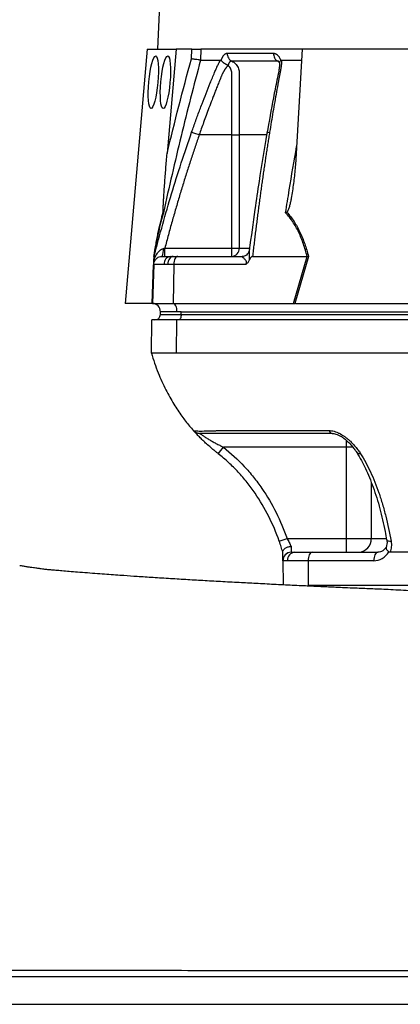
# Model space of a CAD drawing. Header units: millimetres. Extents: x 1756 to 3778, y 764 to 5009.
# Tile 3 of 12: x 2300 to 2576, y 1420 to 2132. Entities that reach past the tile are written whole.
import ezdxf

# ---------------------------------------------------------------- set-up
doc = ezdxf.new("R2010")
doc.units = ezdxf.units.MM
doc.header["$LTSCALE"] = 2

msp = doc.modelspace()

# ---------------------------------------------------------------- linework, layer by layer
at = {"color": 7, "linetype": 'Continuous', "lineweight": 25}
for p, q in [((2462.68, 3594.81), (2400.21, 2110.91)), ((2392.74, 2110.91), (2376.64, 1926.91)), ((2392.74, 2110.91), (2413.66, 2110.91)), ((2413.66, 2110.91), (2407.05, 2035.32)), ((2424.86, 2110.91), (2413.66, 2110.91)), ((2424.62, 2103.81), (2424.86, 2110.91)), ((2431.51, 2110.91), (2431.24, 2102.91)), ((2504.86, 2110.91), (2431.51, 2110.91)), ((2504.86, 2110.91), (2500.41, 2035.32)), ((2596.73, 2110.91), (2504.86, 2110.91)), ((2446.21, 2102.64), (2446.29, 2102.91)), ((2489.12, 2102.91), (2489.21, 2102.64)), ((2489.81, 2102.91), (2504.39, 2102.91)), ((2453.92, 2048.91), (2430.32, 2048.91)), ((2453.92, 1966.91), (2453.92, 2048.91)), ((2459.29, 2048.91), (2459.29, 1966.91)), ((2405.4, 1966.91), (2453.92, 1966.91)), ((2453.92, 1960.91), (2453.92, 1966.91)), ((2453.92, 1966.91), (2459.29, 1966.91)), ((2397.62, 1960.91), (2397.94, 1962.04)), ((2397.8, 1961.54), (2397.64, 1960.87)), ((2403.42, 1960.91), (2409.36, 1960.91)), ((2409.36, 1960.91), (2411.47, 1960.91)), ((2411.47, 1960.91), (2414.82, 1960.91)), ((2414.82, 1960.91), (2461.47, 1960.91)), ((2468.84, 1960.91), (2508.3, 1960.91)), ((2498.47, 1926.91), (2508.32, 1960.91)), ((2509.28, 1960.96), (2499.41, 1926.91)), ((2397.42, 1955.12), (2396.44, 1926.91)), ((2404.93, 1955.12), (2397.42, 1955.12)), ((2407.6, 1955.12), (2404.93, 1955.12)), ((2411.82, 1955.12), (2407.6, 1955.12)), ((2411.82, 1955.12), (2411.33, 1926.91)), ((2463.9, 1955.12), (2411.82, 1955.12)), ((2396.23, 1926.91), (2376.64, 1926.91)), ((2396.44, 1926.91), (2411.33, 1926.91)), ((2411.33, 1926.91), (2498.47, 1926.91)), ((2499.89, 1926.91), (2585.9, 1926.91)), ((2414.23, 1920.91), (2402.23, 1920.91)), ((2402.23, 1918.91), (2402.23, 1920.91)), ((2402.23, 1918.91), (2417.23, 1918.91)), ((2417.23, 1920.91), (2414.23, 1920.91)), ((2417.23, 1920.91), (2901.23, 1920.91)), ((2417.23, 1918.91), (2417.23, 1920.91)), ((2417.23, 1918.91), (2901.23, 1918.91)), ((2395.7, 1890.91), (2396.12, 1914.91)), ((2414.17, 1914.91), (2396.12, 1914.91)), ((2413.97, 1890.91), (2414.17, 1914.91)), ((2898.17, 1914.91), (2414.17, 1914.91)), ((2897.97, 1890.91), (2413.97, 1890.91)), ((2444.38, 1834.93), (2524.15, 1834.93)), ((2444.11, 1818.2), (2447.83, 1822.91)), ((2536.64, 1822.91), (2447.83, 1822.91)), ((2536.64, 1822.91), (2536.64, 1756.91)), ((2488.15, 1754.94), (2493.81, 1756.91)), ((2493.81, 1756.91), (2536.64, 1756.91)), ((2536.64, 1756.91), (2554.72, 1756.91)), ((2536.64, 1756.91), (2536.64, 1746.91)), ((2565.95, 1755.89), (2565.96, 1755.82)), ((2490.81, 1740.81), (2490.7, 1747.17)), ((2496.69, 1751.22), (2496.81, 1746.91)), ((2496.81, 1746.91), (2496.87, 1746.91)), ((2496.87, 1746.91), (2499.54, 1746.91)), ((2499.54, 1746.91), (2512.02, 1746.91)), ((2512.02, 1746.91), (2559.5, 1746.91)), ((2838.65, 1746.91), (2568.28, 1746.91)), ((2490.81, 1740.81), (2491.12, 1723.28)), ((2490.88, 1740.81), (2490.81, 1740.81)), ((2494.08, 1740.81), (2490.88, 1740.81)), ((2509.02, 1740.81), (2494.08, 1740.81)), ((2509.02, 1740.81), (2509.17, 1722.91)), ((2556.5, 1740.81), (2509.02, 1740.81)), ((2898.17, 1722.91), (2509.17, 1722.91))]:
    msp.add_line(p, q, dxfattribs=at)
at = {"color": 8, "linetype": 'Continuous', "lineweight": 25}
for p, q in [((2459.29, 1966.91), (2466.43, 1966.91)), ((2396.34, 1926.91), (2397.31, 1954.79)), ((2536.64, 1828.01), (2536.64, 1822.91)), ((2541.56, 1822.91), (2536.64, 1822.91)), ((2554.72, 1797.47), (2554.72, 1756.91)), ((2554.72, 1756.91), (2565.38, 1756.91))]:
    msp.add_line(p, q, dxfattribs=at)
at = {"color": 7, "linetype": 'Continuous', "lineweight": 25, "flags": 128}
for points in [[(2411.47, 1960.91), (2410.73, 1960.8), (2410.02, 1960.47), (2409.36, 1959.94), (2408.78, 1959.23), (2408.3, 1958.35), (2407.93, 1957.35), (2407.69, 1956.26), (2407.6, 1955.12)], [(2414.82, 1960.91), (2414.25, 1960.8), (2413.7, 1960.47), (2413.19, 1959.94), (2412.74, 1959.23), (2412.37, 1958.35), (2412.08, 1957.35), (2411.9, 1956.26), (2411.82, 1955.12)], [(2414.23, 1920.91), (2414.17, 1922.06), (2414.01, 1923.16), (2413.74, 1924.18), (2413.39, 1925.08), (2412.95, 1925.83), (2412.45, 1926.39), (2411.9, 1926.76), (2411.33, 1926.91)], [(2417.23, 1918.91), (2417.19, 1918.13), (2417.07, 1917.38), (2416.89, 1916.69), (2416.64, 1916.08), (2416.34, 1915.59), (2415.99, 1915.22), (2415.62, 1914.99), (2415.23, 1914.91)], [(2426.11, 1834.93), (2426.11, 1834.93)], [(2512.02, 1746.91), (2511.43, 1746.79), (2510.86, 1746.44), (2510.34, 1745.88), (2509.88, 1745.12), (2509.51, 1744.19), (2509.23, 1743.14), (2509.07, 1741.99), (2509.02, 1740.81)], [(2559.5, 1746.91), (2558.91, 1746.79), (2558.34, 1746.44), (2557.82, 1745.88), (2557.36, 1745.12), (2556.99, 1744.19), (2556.72, 1743.14), (2556.55, 1741.99), (2556.5, 1740.81)]]:
    msp.add_lwpolyline(points, dxfattribs=at)
at = {"color": 8, "linetype": 'Continuous', "lineweight": 25, "flags": 128}
for points in [[(2426.11, 1834.93), (2426.11, 1834.93)], [(2565.96, 1755.82), (2565.97, 1755.81), (2566.18, 1755.51), (2566.62, 1755.27), (2567.26, 1755.09), (2568.07, 1754.97), (2569.03, 1754.94)]]:
    msp.add_lwpolyline(points, dxfattribs=at)
at = {"color": 7, "linetype": 'Continuous', "lineweight": 25}
for centre, radius, start, end in [((2394.43, 1965.31), 10, 333.94012, 7.82411), ((2453.59, 1966.62), 5.71, 273.31392, 2.96877), ((2410.24, 1955.65), 5.34, 99.45756, 185.66652), ((2396.23, 1920.91), 6, 88.95688, 90), ((2396.23, 1920.91), 6, 0, 88), ((2398.23, 1918.91), 4, 270, 0), ((2526.87, 1835.7), 2.82, 195.82191, 260.31461), ((2545.17, 1756.45), 9.56, 273.03973, 2.74701), ((2496.81, 1740.91), 6, 90, 181), ((2496.87, 1740.92), 5.99, 90.05483, 181.05221), ((2499.83, 1741.16), 5.76, 92.88222, 183.50156)]:
    msp.add_arc(centre, radius, start, end, dxfattribs=at)
at = {"color": 8, "linetype": 'Continuous', "lineweight": 25}
for centre, radius, start, end in [((2546.74, 1821.8), 3.61, 214.68794, 274.3044), ((2510.1, 1721.55), 1.37, 37.97039, 86.25662)]:
    msp.add_arc(centre, radius, start, end, dxfattribs=at)
at = {"color": 7, "linetype": 'Continuous', "lineweight": 25}
for centre in [(2397.11, 2086.91), (2405.85, 2086.91)]:
    msp.add_ellipse(centre, major_axis=(1.7, 19), ratio=0.173383, dxfattribs=at)
for centre, major_axis, ratio, start_param, end_param in [((2497.23, 1920.91), (26.49, 0.63), 0.225259, 1.464851, 1.483057), ((2556.36, 1756.81), (-0.56, 15.99), 0.865762, 3.111406, 4.035458)]:
    msp.add_ellipse(centre, major_axis=major_axis, ratio=ratio, start_param=start_param, end_param=end_param, dxfattribs=at)
for points, knots in [([(2424.86, 2110.91), (2425.55, 2110.91), (2426.24, 2110.91), (2427.61, 2110.91), (2428.26, 2110.91), (2429.17, 2110.91), (2429.45, 2110.91), (2429.98, 2110.91), (2430.23, 2110.91), (2430.91, 2110.91), (2431.26, 2110.91), (2431.51, 2110.91)], [0, 0, 0, 0, 0.25, 0.25, 0.5, 0.5, 0.625, 0.625, 0.75, 0.75, 1, 1, 1, 1]), ([(2431.25, 2102.91), (2426.33, 2084.61), (2421.65, 2066.25), (2412.7, 2029.42), (2408.44, 2010.95), (2404.36, 1992.43)], [0, 0, 0, 0, 0.5, 0.5, 1, 1, 1, 1]), ([(2431.24, 2102.91), (2430.99, 2102.93), (2430.63, 2102.97), (2429.72, 2103.08), (2429.19, 2103.15), (2428.29, 2103.27), (2427.98, 2103.31), (2427.33, 2103.4), (2427, 2103.45), (2426.32, 2103.55), (2425.98, 2103.6), (2425.3, 2103.71), (2424.95, 2103.76), (2424.62, 2103.81)], [0, 0, 0, 0, 0.25, 0.25, 0.5, 0.5, 0.625, 0.625, 0.75, 0.75, 0.875, 0.875, 1, 1, 1, 1]), ([(2424.82, 2050.83), (2425.31, 2052.21), (2426.28, 2054.95), (2427.77, 2059.05), (2429.26, 2063.13), (2430.77, 2067.17), (2432.76, 2072.41), (2435.24, 2078.81), (2437.76, 2085.12), (2439.81, 2090.14), (2441.05, 2093.12), (2441.94, 2095.24), (2442.46, 2096.45), (2442.92, 2097.47), (2443.39, 2098.49), (2443.91, 2099.54), (2444.51, 2100.68), (2445.13, 2101.81), (2445.56, 2102.54), (2445.77, 2102.91)], [0, 0, 0, 0, 0.0777766, 0.1551997, 0.2322716, 0.3089948, 0.3853718, 0.5305262, 0.6744738, 0.7474235, 0.8196146, 0.8463831, 0.8697605, 0.889755, 0.9063828, 0.929523, 0.9527995, 0.9762724, 1, 1, 1, 1]), ([(2445.77, 2102.91), (2445.81, 2102.91), (2445.87, 2102.91), (2445.96, 2102.87), (2446.05, 2102.82), (2446.13, 2102.74), (2446.18, 2102.68), (2446.21, 2102.64)], [0, 0, 0, 0, 0.212576, 0.416535, 0.614103, 0.807726, 1, 1, 1, 1]), ([(2446.21, 2102.64), (2446.25, 2102.58), (2446.33, 2102.47), (2446.47, 2102.29), (2446.62, 2102.12), (2446.78, 2101.95), (2446.95, 2101.78), (2447.13, 2101.61), (2447.31, 2101.46), (2447.5, 2101.31), (2447.79, 2101.07), (2448.21, 2100.78), (2448.74, 2100.44), (2449.25, 2100.16), (2449.72, 2099.91), (2450.13, 2099.71), (2450.47, 2099.53), (2450.76, 2099.38), (2450.98, 2099.25), (2451.09, 2099.15), (2451.14, 2099.11)], [0, 0, 0, 0, 0.048652, 0.096489, 0.14339, 0.189242, 0.233941, 0.277392, 0.319512, 0.360225, 0.399465, 0.506174, 0.603082, 0.689684, 0.765815, 0.831582, 0.887296, 0.933441, 0.970686, 1, 1, 1, 1]), ([(2446.29, 2102.91), (2446.33, 2103.05), (2446.42, 2103.31), (2446.56, 2103.7), (2446.7, 2104.07), (2446.85, 2104.42), (2447.01, 2104.76), (2447.17, 2105.08), (2447.34, 2105.38), (2447.51, 2105.67), (2447.69, 2105.95), (2447.87, 2106.21), (2448.06, 2106.45), (2448.26, 2106.67), (2448.52, 2106.95), (2448.86, 2107.24), (2449.26, 2107.52), (2449.68, 2107.71), (2450.1, 2107.83), (2450.38, 2107.85), (2450.52, 2107.85)], [0, 0, 0, 0, 0.044249, 0.088103, 0.131644, 0.174955, 0.21812, 0.261226, 0.304357, 0.347601, 0.391041, 0.434763, 0.478847, 0.523375, 0.568424, 0.654803, 0.740537, 0.826241, 0.912528, 1, 1, 1, 1]), ([(2450.53, 2107.86), (2450.51, 2107.29), (2450.56, 2106.7), (2450.84, 2105.53), (2451.06, 2104.96), (2451.66, 2103.91), (2452.03, 2103.44), (2452.86, 2102.66), (2453.31, 2102.36), (2453.78, 2102.13)], [0, 0, 0, 0, 0.25, 0.25, 0.5, 0.5, 0.75, 0.75, 1, 1, 1, 1]), ([(2453.78, 2102.13), (2453.72, 2102.13), (2453.61, 2102.14), (2453.44, 2102.11), (2453.28, 2102.08), (2453.11, 2102.02), (2452.95, 2101.94), (2452.79, 2101.84), (2452.64, 2101.72), (2452.4, 2101.51), (2452.12, 2101.18), (2451.81, 2100.7), (2451.57, 2100.23), (2451.39, 2099.8), (2451.26, 2099.43), (2451.21, 2099.19), (2451.19, 2099.09)], [0, 0, 0, 0, 0.053313, 0.106595, 0.159871, 0.213165, 0.266504, 0.319912, 0.373414, 0.427035, 0.564482, 0.685233, 0.789261, 0.876464, 0.946724, 1, 1, 1, 1]), ([(2487.01, 2102.13), (2485.58, 2102.13), (2482.57, 2102.13), (2478.29, 2102.13), (2473.89, 2102.13), (2470.97, 2102.13), (2467.97, 2102.13), (2465.14, 2102.13), (2461.1, 2102.13), (2457.4, 2102.13), (2454.92, 2102.13), (2453.78, 2102.13)], [0.7589111, 0.7589111, 0.7589111, 0.7589111, 0.7820302, 0.8131687, 0.8443073, 0.8754458, 0.8754458, 0.9065844, 0.9377229, 0.9688615, 0.9919807, 0.9919807, 0.9919807, 0.9919807]), ([(2453.78, 2102.13), (2454.28, 2101.91), (2454.76, 2101.63), (2455.67, 2101), (2456.09, 2100.64), (2456.87, 2099.85), (2457.23, 2099.41), (2457.86, 2098.49), (2458.14, 2098), (2458.61, 2096.96), (2458.8, 2096.42), (2459.09, 2095.31), (2459.19, 2094.75), (2459.26, 2093.89), (2459.28, 2093.6), (2459.28, 2093.02), (2459.28, 2092.73), (2459.28, 2091.86), (2459.28, 2086.63), (2459.28, 2081.41), (2459.29, 2067.48), (2459.29, 2058.2), (2459.29, 2048.91)], [0, 0, 0, 0, 0.03125, 0.03125, 0.0625, 0.0625, 0.09375, 0.09375, 0.125, 0.125, 0.15625, 0.15625, 0.1875, 0.1875, 0.203125, 0.203125, 0.21875, 0.21875, 0.25, 0.5, 0.5, 1, 1, 1, 1]), ([(2488.38, 2101.43), (2488.38, 2100.4), (2488.38, 2098.42), (2487.69, 2094.05), (2486.48, 2088.55), (2485.23, 2082.1), (2482.73, 2069.31), (2480.81, 2058.55), (2479.27, 2049.94)], [0, 0, 0, 0, 0.070619, 0.136083, 0.264009, 0.386701, 0.509381, 1, 1, 1, 1]), ([(2489.81, 2102.91), (2489.81, 2102.7), (2489.81, 2102.29), (2489.8, 2101.66), (2489.78, 2101.03), (2489.74, 2100.39), (2489.7, 2099.75), (2489.64, 2099.1), (2489.57, 2098.46), (2489.48, 2097.8), (2489.36, 2096.96), (2489.16, 2095.79), (2488.83, 2094.08), (2488.42, 2091.97), (2487.96, 2089.55), (2487.2, 2085.52), (2486.16, 2079.87), (2484.87, 2072.67), (2483.62, 2065.44), (2482.39, 2058.17), (2481.59, 2053.28), (2481.19, 2050.83)], [0, 0, 0, 0, 0.0134228, 0.0267382, 0.0399565, 0.0530881, 0.0661437, 0.0791341, 0.0920702, 0.1049632, 0.1178244, 0.141662, 0.1728313, 0.2170572, 0.2634911, 0.3121266, 0.4491557, 0.58733, 0.7237611, 0.8613131, 1, 1, 1, 1]), ([(2483.99, 2107.85), (2483.97, 2107.29), (2484.02, 2106.7), (2484.28, 2105.53), (2484.49, 2104.96), (2485.04, 2103.91), (2485.38, 2103.44), (2486.15, 2102.66), (2486.58, 2102.36), (2487.01, 2102.13)], [0, 0, 0, 0, 0.25, 0.25, 0.5, 0.5, 0.75, 0.75, 1, 1, 1, 1]), ([(2483.99, 2107.85), (2484.08, 2107.85), (2484.26, 2107.85), (2484.53, 2107.82), (2484.79, 2107.77), (2485.05, 2107.7), (2485.31, 2107.61), (2485.56, 2107.51), (2485.81, 2107.38), (2486.06, 2107.23), (2486.31, 2107.07), (2486.62, 2106.83), (2487, 2106.49), (2487.43, 2106.03), (2487.82, 2105.52), (2488.19, 2104.95), (2488.53, 2104.32), (2488.85, 2103.65), (2489.03, 2103.16), (2489.12, 2102.91)], [0, 0, 0, 0, 0.043919, 0.087472, 0.13073, 0.173768, 0.216664, 0.259492, 0.30233, 0.345255, 0.388344, 0.431671, 0.51489, 0.596546, 0.677156, 0.757259, 0.837405, 0.91814, 1, 1, 1, 1]), ([(2487.84, 2101.91), (2487.82, 2101.92), (2487.78, 2101.96), (2488.09, 2101.46), (2488.29, 2101.03), (2488.36, 2100.79), (2488.36, 2100.78)], [0, 0, 0, 0, 0.329075, 0.738522, 0.993128, 1, 1, 1, 1]), ([(2488.45, 2100.89), (2488.45, 2101.15), (2488.44, 2101.73), (2488.94, 2102.32), (2489.21, 2102.64)], [0, 0, 0, 0, 0.447464, 1, 1, 1, 1]), ([(2489.21, 2102.64), (2489.24, 2102.67), (2489.3, 2102.73), (2489.39, 2102.8), (2489.49, 2102.85), (2489.6, 2102.89), (2489.7, 2102.91), (2489.77, 2102.91), (2489.81, 2102.91)], [0, 0, 0, 0, 0.160202, 0.321039, 0.484027, 0.650625, 0.822199, 1, 1, 1, 1]), ([(2450.92, 2098.86), (2450.8, 2098.72), (2450.56, 2098.44), (2450.21, 2098), (2449.87, 2097.57), (2449.54, 2097.13), (2449.23, 2096.69), (2448.93, 2096.25), (2448.64, 2095.81), (2448.37, 2095.38), (2448.11, 2094.95), (2447.86, 2094.53), (2447.63, 2094.11), (2447.41, 2093.7), (2447.16, 2093.21), (2446.88, 2092.63), (2446.58, 2091.96), (2446.3, 2091.29), (2446.03, 2090.63), (2445.84, 2090.07), (2445.65, 2089.58), (2445.46, 2089.12), (2445.21, 2088.5), (2444.89, 2087.73), (2444.21, 2086.06), (2443.22, 2083.58), (2441.96, 2080.37), (2440.76, 2077.29), (2439.22, 2073.31), (2437.41, 2068.54), (2435.36, 2063.06), (2433.51, 2057.99), (2431.86, 2053.31), (2430.82, 2050.33), (2430.32, 2048.91)], [0, 0, 0, 0, 0.010662, 0.021198, 0.031594, 0.041839, 0.051919, 0.061821, 0.071533, 0.08104, 0.09033, 0.099392, 0.108213, 0.116783, 0.125091, 0.138719, 0.152205, 0.165558, 0.178786, 0.1919, 0.198167, 0.207477, 0.219813, 0.235151, 0.25346, 0.319418, 0.382864, 0.443812, 0.502275, 0.618272, 0.726011, 0.825493, 0.916782, 1, 1, 1, 1]), ([(2453.92, 2048.91), (2453.92, 2057.38), (2453.91, 2065.84), (2453.91, 2078.54), (2453.91, 2083.83), (2453.91, 2089.65), (2453.91, 2091.5), (2453.91, 2092.29), (2453.91, 2092.82), (2453.91, 2093.09), (2453.9, 2093.88), (2453.84, 2094.4), (2453.61, 2095.43), (2453.45, 2095.93), (2453.01, 2096.87), (2452.74, 2097.32), (2452.25, 2097.92), (2452.07, 2098.11), (2451.68, 2098.45), (2451.47, 2098.6), (2451.24, 2098.72)], [0, 0, 0, 0, 0.5, 0.5, 0.75, 0.8125, 0.84375, 0.859375, 0.859375, 0.875, 0.875, 0.90625, 0.90625, 0.9375, 0.9375, 0.96875, 0.96875, 0.984375, 0.984375, 1, 1, 1, 1]), ([(2430.32, 2048.91), (2429.83, 2047.49), (2428.84, 2044.64), (2427.37, 2040.34), (2425.92, 2036.01), (2424.47, 2031.64), (2423.04, 2027.24), (2421.62, 2022.81), (2420.21, 2018.34), (2418.8, 2013.83), (2417.41, 2009.29), (2416.04, 2004.72), (2414.67, 2000.11), (2413.31, 1995.47), (2411.96, 1990.8), (2410.63, 1986.09), (2409.3, 1981.34), (2407.99, 1976.56), (2406.68, 1971.75), (2405.82, 1968.53), (2405.4, 1966.91)], [0, 0, 0, 0, 0.052635, 0.105608, 0.158921, 0.212573, 0.266566, 0.320902, 0.37558, 0.430604, 0.485973, 0.541688, 0.597751, 0.654162, 0.710923, 0.768034, 0.825496, 0.883311, 0.941478, 1, 1, 1, 1]), ([(2424.82, 2050.83), (2424.96, 2050.78), (2425.19, 2050.7), (2425.87, 2050.46), (2426.31, 2050.31), (2427.34, 2049.95), (2427.92, 2049.75), (2429.12, 2049.33), (2429.74, 2049.12), (2430.32, 2048.91)], [0, 0, 0, 0, 0.25, 0.25, 0.5, 0.5, 0.75, 0.75, 1, 1, 1, 1]), ([(2453.92, 2048.91), (2455.03, 2048.91), (2456.14, 2048.91), (2458.03, 2048.91), (2458.8, 2048.91), (2459.29, 2048.91)], [0, 0, 0, 0, 0.5, 0.5, 1, 1, 1, 1]), ([(2479.27, 2049.94), (2477.32, 2038.32), (2474.25, 2020.07), (2470.03, 1991.81), (2467.82, 1975.17), (2466.51, 1965.29)], [0, 0, 0, 0, 0.416032, 0.653325, 1, 1, 1, 1]), ([(2481.19, 2050.83), (2480.98, 2049.49), (2480.55, 2046.81), (2479.91, 2042.76), (2479.28, 2038.69), (2478.65, 2034.59), (2478.03, 2030.46), (2477.41, 2026.31), (2476.8, 2022.14), (2476.2, 2017.93), (2475.6, 2013.7), (2475.01, 2009.45), (2474.42, 2005.17), (2473.84, 2000.86), (2473.26, 1996.52), (2472.69, 1992.16), (2472.12, 1987.78), (2471.56, 1983.36), (2471.01, 1978.92), (2470.46, 1974.46), (2469.91, 1969.97), (2469.37, 1965.45), (2469.01, 1962.43), (2468.84, 1960.91)], [0, 0, 0, 0, 0.045336, 0.090894, 0.136674, 0.182678, 0.228907, 0.275362, 0.322044, 0.368954, 0.416093, 0.463462, 0.511063, 0.558896, 0.606962, 0.655262, 0.703798, 0.752569, 0.801578, 0.850824, 0.900309, 0.950034, 1, 1, 1, 1]), ([(2404.31, 1992.91), (2404.29, 1993.01), (2404.27, 1993.17), (2404.25, 1993.51), (2404.24, 1993.7), (2404.23, 1994.29), (2404.24, 1994.7), (2404.26, 1995.97), (2404.29, 1996.83), (2404.36, 1998.57), (2404.4, 1999.45), (2404.5, 2001.22), (2404.55, 2002.11), (2404.7, 2004.78), (2404.82, 2006.57), (2405.06, 2010.14), (2405.18, 2011.93), (2405.57, 2017.31), (2405.85, 2020.91), (2406.43, 2028.11), (2406.73, 2031.72), (2407.05, 2035.32)], [0, 0, 0, 0, 0.015625, 0.015625, 0.03125, 0.03125, 0.0625, 0.0625, 0.125, 0.125, 0.1875, 0.1875, 0.25, 0.25, 0.375, 0.375, 0.5, 0.5, 0.75, 0.75, 1, 1, 1, 1]), ([(2500.41, 2035.32), (2500.2, 2031.72), (2499.93, 2028.11), (2499.29, 2020.9), (2498.91, 2017.3), (2498.23, 2011.91), (2497.99, 2010.12), (2497.46, 2006.54), (2497.16, 2004.75), (2496.67, 2002.08), (2496.49, 2001.2), (2496.11, 1999.43), (2495.91, 1998.55), (2495.45, 1996.81), (2495.2, 1995.94), (2494.74, 1994.68), (2494.58, 1994.27), (2494.28, 1993.7), (2494.17, 1993.51), (2493.92, 1993.17), (2493.79, 1993.01), (2493.62, 1992.91)], [0, 0, 0, 0, 0.25, 0.25, 0.5, 0.5, 0.625, 0.625, 0.75, 0.75, 0.8125, 0.8125, 0.875, 0.875, 0.9375, 0.9375, 0.96875, 0.96875, 0.984375, 0.984375, 1, 1, 1, 1]), ([(2397.53, 1960.96), (2398.01, 1964.03), (2398.52, 1967.04), (2399.31, 1971.44), (2399.58, 1972.88), (2400.12, 1975.72), (2400.4, 1977.12), (2401.25, 1981.19), (2401.84, 1983.77), (2402.75, 1987.4), (2403.06, 1988.57), (2403.68, 1990.81), (2403.99, 1991.88), (2404.31, 1992.91)], [0, 0, 0, 0, 0.25, 0.25, 0.375, 0.375, 0.5, 0.5, 0.75, 0.75, 0.875, 0.875, 1, 1, 1, 1]), ([(2404.36, 1992.43), (2403.73, 1990.43), (2403.12, 1988.24), (2401.92, 1983.52), (2401.34, 1980.99), (2400.5, 1976.97), (2400.22, 1975.59), (2399.67, 1972.77), (2399.4, 1971.33), (2398.62, 1966.97), (2398.11, 1963.97), (2397.62, 1960.91)], [0, 0, 0, 0, 0.25, 0.25, 0.5, 0.5, 0.625, 0.625, 0.75, 0.75, 1, 1, 1, 1]), ([(2508.3, 1960.91), (2507.54, 1963.97), (2506.67, 1966.97), (2505.17, 1971.33), (2504.64, 1972.77), (2503.5, 1975.59), (2502.89, 1976.97), (2500.98, 1980.99), (2499.56, 1983.52), (2496.41, 1988.24), (2494.68, 1990.43), (2492.78, 1992.43)], [0, 0, 0, 0, 0.25, 0.25, 0.375, 0.375, 0.5, 0.5, 0.75, 0.75, 1, 1, 1, 1]), ([(2493.62, 1992.91), (2494.57, 1991.88), (2495.47, 1990.81), (2497.22, 1988.57), (2498.06, 1987.4), (2500.45, 1983.77), (2501.87, 1981.19), (2503.8, 1977.12), (2504.41, 1975.72), (2505.56, 1972.88), (2506.09, 1971.44), (2507.61, 1967.04), (2508.5, 1964.03), (2509.28, 1960.96)], [0, 0, 0, 0, 0.125, 0.125, 0.25, 0.25, 0.5, 0.5, 0.625, 0.625, 0.75, 0.75, 1, 1, 1, 1]), ([(2397.53, 1958.09), (2397.83, 1959.02), (2398.19, 1959.92), (2399.02, 1961.62), (2399.48, 1962.42), (2400.55, 1963.95), (2401.15, 1964.67), (2402.21, 1965.59), (2402.59, 1965.88), (2403.41, 1966.36), (2403.86, 1966.56), (2404.34, 1966.67)], [0, 0, 0, 0, 0.25, 0.25, 0.5, 0.5, 0.75, 0.75, 0.875, 0.875, 1, 1, 1, 1]), ([(2405.39, 1960.91), (2405.39, 1960.91), (2405.39, 1961.07), (2405.39, 1961.67), (2405.39, 1962.11), (2405.39, 1963.22), (2405.39, 1963.89), (2405.39, 1965.34), (2405.39, 1966.13), (2405.39, 1966.91)], [0, 0, 0, 0, 0.25, 0.25, 0.5, 0.5, 0.75, 0.75, 1, 1, 1, 1]), ([(2466.6, 1965.93), (2466.59, 1965.93), (2466.56, 1965.88), (2466.53, 1965.67), (2466.51, 1965.44), (2466.49, 1965.29)], [0, 0, 0, 0, 0.012098, 0.366126, 1, 1, 1, 1]), ([(2397.42, 1955.12), (2397.45, 1955.82), (2397.6, 1956.56), (2398.21, 1957.99), (2398.67, 1958.67), (2399.83, 1959.79), (2400.53, 1960.23), (2401.98, 1960.79), (2402.72, 1960.91), (2403.42, 1960.91)], [0, 0, 0, 0, 0.25, 0.25, 0.5, 0.5, 0.75, 0.75, 1, 1, 1, 1]), ([(2397.53, 1958.09), (2397.55, 1958.7), (2397.57, 1959.3), (2397.6, 1960.1), (2397.6, 1960.35), (2397.61, 1960.66), (2397.62, 1960.74), (2397.62, 1960.87), (2397.62, 1960.91), (2397.62, 1960.91)], [0, 0, 0, 0, 0.5, 0.5, 0.75, 0.75, 0.875, 0.875, 1, 1, 1, 1]), ([(2463.9, 1955.12), (2464.04, 1955.32), (2464.17, 1955.53), (2464.38, 1955.98), (2464.46, 1956.23), (2464.5, 1956.72), (2464.46, 1956.95), (2464.34, 1957.37), (2464.25, 1957.55), (2463.95, 1958.05), (2463.72, 1958.34), (2463.27, 1958.86), (2463.04, 1959.09), (2462.38, 1959.74), (2461.97, 1960.11), (2461.56, 1960.54), (2461.45, 1960.67), (2461.38, 1960.81), (2461.37, 1960.84), (2461.39, 1960.9), (2461.42, 1960.91), (2461.47, 1960.91)], [0, 0, 0, 0, 0.0625, 0.0625, 0.125, 0.125, 0.1875, 0.1875, 0.25, 0.25, 0.375, 0.375, 0.5, 0.5, 0.75, 0.75, 0.875, 0.875, 0.9375, 0.9375, 1, 1, 1, 1]), ([(2466.41, 1965.14), (2466.38, 1964.9), (2466.28, 1964.3), (2465.63, 1962.99), (2464.42, 1961.78), (2462.95, 1961.06), (2461.78, 1960.88), (2461.41, 1960.92), (2461.38, 1960.92)], [0, 0, 0, 0, 0.137032, 0.338566, 0.56125, 0.79061, 0.980233, 1, 1, 1, 1]), ([(2468.84, 1960.91), (2468.54, 1960.91), (2468.26, 1960.77), (2467.77, 1960.37), (2467.57, 1960.12), (2467.21, 1959.58), (2467.05, 1959.29), (2466.76, 1958.7), (2466.63, 1958.4), (2466.51, 1958.09)], [0, 0, 0, 0, 0.25, 0.25, 0.5, 0.5, 0.75, 0.75, 1, 1, 1, 1]), ([(2397.42, 1955.12), (2397.42, 1955.2), (2397.43, 1955.29), (2397.43, 1955.46), (2397.44, 1955.56), (2397.45, 1955.85), (2397.46, 1956.07), (2397.47, 1956.57), (2397.48, 1956.85), (2397.5, 1957.45), (2397.51, 1957.76), (2397.53, 1958.09)], [0, 0, 0, 0, 0.125, 0.125, 0.25, 0.25, 0.5, 0.5, 0.75, 0.75, 1, 1, 1, 1]), ([(2466.51, 1958.09), (2466.38, 1957.76), (2466.22, 1957.45), (2465.87, 1956.86), (2465.66, 1956.59), (2465.21, 1956.08), (2464.97, 1955.86), (2464.45, 1955.46), (2464.17, 1955.28), (2463.9, 1955.12)], [0, 0, 0, 0, 0.25, 0.25, 0.5, 0.5, 0.75, 0.75, 1, 1, 1, 1]), ([(2395.7, 1890.91), (2397.23, 1886.12), (2400.14, 1877.02), (2405.76, 1864.75), (2411.57, 1854.32), (2417.4, 1845.65), (2422.22, 1839.34), (2425.18, 1836.04), (2426.15, 1834.96)], [0, 0, 0, 0, 0.23089, 0.438599, 0.624079, 0.787955, 0.930614, 1, 1, 1, 1]), ([(2413.97, 1890.91), (2412.42, 1890.91), (2409.66, 1890.91), (2406.15, 1890.91), (2403.13, 1890.91), (2401.39, 1890.91), (2399.8, 1890.91), (2398.43, 1890.91), (2396.92, 1890.91), (2395.96, 1890.91), (2395.7, 1890.91), (2395.7, 1890.91)], [0.32739495, 0.32739495, 0.32739495, 0.32739495, 0.32887954, 0.33036414, 0.33184874, 0.33333333, 0.33333333, 0.33481793, 0.33630253, 0.33778712, 0.33927172, 0.33927172, 0.33927172, 0.33927172]), ([(2426.11, 1834.93), (2426.12, 1834.91), (2426.14, 1834.9), (2426.19, 1834.87), (2426.22, 1834.86), (2426.34, 1834.82), (2426.44, 1834.8), (2426.81, 1834.74), (2427.15, 1834.7), (2428.47, 1834.62), (2429.7, 1834.6), (2432.08, 1834.6), (2432.96, 1834.61), (2434.87, 1834.63), (2435.9, 1834.65), (2438.09, 1834.7), (2439.25, 1834.73), (2441.11, 1834.8), (2441.75, 1834.82), (2442.72, 1834.86), (2443.05, 1834.87), (2443.71, 1834.9), (2444.05, 1834.91), (2444.38, 1834.93)], [0, 0, 0, 0, 0.03125, 0.03125, 0.0625, 0.0625, 0.125, 0.125, 0.25, 0.25, 0.5, 0.5, 0.625, 0.625, 0.75, 0.75, 0.875, 0.875, 0.9375, 0.9375, 0.96875, 0.96875, 1, 1, 1, 1]), ([(2444.11, 1818.2), (2443.58, 1818.62), (2443.04, 1819.03), (2441.98, 1819.87), (2441.46, 1820.29), (2439.89, 1821.56), (2438.87, 1822.42), (2436.87, 1824.15), (2435.89, 1825.04), (2434.01, 1826.77), (2433.11, 1827.63), (2431.83, 1828.88), (2431.41, 1829.3), (2430.61, 1830.11), (2430.22, 1830.51), (2429.49, 1831.26), (2429.14, 1831.63), (2428.49, 1832.32), (2428.18, 1832.65), (2427.62, 1833.25), (2427.37, 1833.53), (2426.92, 1834.01), (2426.73, 1834.23), (2426.27, 1834.74), (2426.11, 1834.93), (2426.11, 1834.93)], [0, 0, 0, 0, 0.0625, 0.0625, 0.125, 0.125, 0.25, 0.25, 0.375, 0.375, 0.5, 0.5, 0.5625, 0.5625, 0.625, 0.625, 0.6875, 0.6875, 0.75, 0.75, 0.8125, 0.8125, 0.875, 0.875, 1, 1, 1, 1]), ([(2430.59, 1832.91), (2430.59, 1832.91), (2430.65, 1832.87), (2430.86, 1832.72), (2431.02, 1832.61), (2431.42, 1832.33), (2431.66, 1832.17), (2432.19, 1831.81), (2432.49, 1831.61), (2433.44, 1830.97), (2434.14, 1830.51), (2435.27, 1829.79), (2435.66, 1829.55), (2436.46, 1829.06), (2436.86, 1828.81), (2438.09, 1828.08), (2438.93, 1827.58), (2440.65, 1826.61), (2441.53, 1826.12), (2443.3, 1825.17), (2444.2, 1824.71), (2446, 1823.8), (2446.92, 1823.36), (2447.83, 1822.91)], [0, 0, 0, 0, 0.0625, 0.0625, 0.125, 0.125, 0.1875, 0.1875, 0.25, 0.25, 0.375, 0.375, 0.4375, 0.4375, 0.5, 0.5, 0.625, 0.625, 0.75, 0.75, 0.875, 0.875, 1, 1, 1, 1]), ([(2526.39, 1832.91), (2512.61, 1832.91), (2494.21, 1832.91), (2470.77, 1832.91), (2456.67, 1832.91), (2446.08, 1832.91), (2439.41, 1832.91), (2436.08, 1832.91), (2433.43, 1832.91), (2431.39, 1832.91), (2430.7, 1832.91), (2430.68, 1832.91), (2430.68, 1832.91)], [0, 0, 0, 0, 0.38157, 0.509009, 0.636438, 0.763418, 0.80459, 0.845763, 0.888954, 0.932145, 0.986326, 1, 1, 1, 1]), ([(2524.15, 1834.93), (2524.75, 1834.93), (2525.35, 1834.88), (2526.6, 1834.7), (2527.23, 1834.56), (2528.49, 1834.22), (2529.12, 1834.01), (2530.37, 1833.52), (2530.99, 1833.24), (2532.82, 1832.33), (2533.97, 1831.63), (2535.62, 1830.49), (2536.16, 1830.09), (2537.2, 1829.28), (2537.7, 1828.86), (2538.66, 1828.02), (2539.13, 1827.6), (2540.04, 1826.73), (2540.48, 1826.3), (2541.75, 1824.99), (2542.52, 1824.12), (2543.97, 1822.4), (2544.64, 1821.55), (2545.58, 1820.28), (2545.88, 1819.86), (2546.46, 1819.03), (2546.74, 1818.62), (2547.01, 1818.2)], [0, 0, 0, 0, 0.0625, 0.0625, 0.125, 0.125, 0.1875, 0.1875, 0.25, 0.25, 0.375, 0.375, 0.4375, 0.4375, 0.5, 0.5, 0.5625, 0.5625, 0.625, 0.625, 0.75, 0.75, 0.875, 0.875, 0.9375, 0.9375, 1, 1, 1, 1]), ([(2526.44, 1832.9), (2526.8, 1832.89), (2527.6, 1832.85), (2529.23, 1832.45), (2531.13, 1831.69), (2533.19, 1830.56), (2535.32, 1829.08), (2537.46, 1827.27), (2539.6, 1825.14), (2541.57, 1822.87), (2542.99, 1820.99), (2543.58, 1820), (2543.74, 1819.74)], [0, 0, 0, 0, 0.058952, 0.128915, 0.207962, 0.297399, 0.397443, 0.511829, 0.641554, 0.788924, 0.943194, 1, 1, 1, 1]), ([(2488.15, 1754.94), (2485.99, 1761.12), (2483.46, 1767.1), (2477.66, 1778.64), (2474.39, 1784.21), (2468.89, 1792.23), (2466.96, 1794.85), (2463.9, 1798.69), (2462.85, 1799.96), (2460.72, 1802.44), (2459.63, 1803.66), (2456.29, 1807.27), (2453.97, 1809.59), (2449.17, 1814.04), (2446.68, 1816.17), (2444.11, 1818.2)], [0, 0, 0, 0, 0.25, 0.25, 0.5, 0.5, 0.625, 0.625, 0.6875, 0.6875, 0.75, 0.75, 0.875, 0.875, 1, 1, 1, 1]), ([(2447.83, 1822.91), (2453.21, 1818.67), (2458.2, 1814.03), (2463.99, 1807.78), (2465.13, 1806.51), (2467.36, 1803.92), (2468.45, 1802.6), (2471.65, 1798.59), (2473.67, 1795.86), (2479.43, 1787.48), (2482.85, 1781.67), (2488.92, 1769.62), (2491.56, 1763.37), (2493.81, 1756.91)], [0, 0, 0, 0, 0.25, 0.25, 0.3125, 0.3125, 0.375, 0.375, 0.5, 0.5, 0.75, 0.75, 1, 1, 1, 1]), ([(2543.78, 1819.81), (2543.94, 1819.54), (2545.23, 1817.29), (2547.52, 1813.51), (2550.56, 1807.43), (2553.43, 1800.97), (2556.16, 1793.89), (2558.7, 1786.35), (2561, 1778.5), (2563, 1770.3), (2564.61, 1762.77), (2565.48, 1757.84), (2565.84, 1755.8)], [0, 0, 0, 0, 0.015611, 0.127059, 0.232886, 0.344499, 0.457726, 0.573078, 0.690332, 0.802549, 0.918421, 1, 1, 1, 1]), ([(2547.01, 1818.2), (2549.58, 1814.14), (2551.96, 1809.72), (2556.35, 1800.25), (2558.37, 1795.2), (2561.15, 1787.15), (2562.03, 1784.39), (2563.69, 1778.76), (2564.48, 1775.89), (2566.68, 1767.13), (2567.95, 1761.12), (2569.03, 1754.94)], [0, 0, 0, 0, 0.25, 0.25, 0.5, 0.5, 0.625, 0.625, 0.75, 0.75, 1, 1, 1, 1]), ([(2490.7, 1746.91), (2490.53, 1747.52), (2490.34, 1748.15), (2489.95, 1749.45), (2489.74, 1750.13), (2489.1, 1752.15), (2488.64, 1753.53), (2488.15, 1754.94)], [0, 0, 0, 0, 0.25, 0.25, 0.5, 0.5, 1, 1, 1, 1]), ([(2493.81, 1756.91), (2494.36, 1755.93), (2494.88, 1754.95), (2495.61, 1753.5), (2495.84, 1753.02), (2496.28, 1752.1), (2496.49, 1751.65), (2496.69, 1751.22)], [0, 0, 0, 0, 0.5, 0.5, 0.75, 0.75, 1, 1, 1, 1]), ([(2565.92, 1755.89), (2566.01, 1755.2), (2566.21, 1753.73), (2565.99, 1751.88), (2565.58, 1750.92), (2565.42, 1750.54)], [0, 0, 0, 0, 0.346919, 0.742888, 1, 1, 1, 1]), ([(2569.03, 1754.94), (2569.15, 1754.23), (2569.23, 1753.53), (2569.29, 1752.14), (2569.27, 1751.45), (2569.14, 1750.1), (2569.03, 1749.44), (2568.72, 1748.15), (2568.52, 1747.52), (2568.28, 1746.91)], [0, 0, 0, 0, 0.25, 0.25, 0.5, 0.5, 0.75, 0.75, 1, 1, 1, 1]), ([(2490.7, 1747.17), (2490.7, 1747.39), (2490.73, 1747.62), (2490.88, 1748.08), (2490.99, 1748.31), (2491.29, 1748.75), (2491.47, 1748.97), (2491.91, 1749.39), (2492.16, 1749.6), (2492.71, 1749.97), (2493.02, 1750.14), (2493.67, 1750.46), (2494.02, 1750.61), (2494.75, 1750.85), (2495.13, 1750.95), (2495.71, 1751.08), (2495.9, 1751.12), (2496.29, 1751.18), (2496.49, 1751.2), (2496.69, 1751.22)], [0, 0, 0, 0, 0.125, 0.125, 0.25, 0.25, 0.375, 0.375, 0.5, 0.5, 0.625, 0.625, 0.75, 0.75, 0.875, 0.875, 0.9375, 0.9375, 1, 1, 1, 1]), ([(2565.5, 1750.6), (2565.39, 1750.43), (2564.89, 1749.63), (2563.8, 1748.49), (2562.2, 1747.45), (2560.75, 1746.97), (2559.84, 1746.93), (2559.5, 1746.91)], [0, 0, 0, 0, 0.070097, 0.321092, 0.576923, 0.845, 1, 1, 1, 1]), ([(2565.61, 1750.61), (2565.54, 1750.52), (2565.28, 1750.24), (2565.48, 1749.44), (2566.17, 1748.33), (2567.06, 1747.55), (2567.51, 1747.17)], [0, 0, 0, 0, 0.12232, 0.414826, 0.707419, 1, 1, 1, 1]), ([(3338.34, 1680.28), (3335.38, 1680.49), (3327.97, 1681), (3315.34, 1681.84), (3299.94, 1682.85), (3282.57, 1683.95), (3264.44, 1685.1), (3244.84, 1686.27), (3224.34, 1687.45), (3202.63, 1688.69), (3179.96, 1689.96), (3156.9, 1691.24), (3134.12, 1692.48), (3107.87, 1693.9), (3078.38, 1695.47), (3045.97, 1697.18), (3015.13, 1698.79), (2985.98, 1700.31), (2960.33, 1701.61), (2938.11, 1702.77), (2919.11, 1703.81), (2900.83, 1704.5), (2882.52, 1705.14), (2866.63, 1705.78), (2853.12, 1706.31), (2842.34, 1706.74), (2831.19, 1707.19), (2819.66, 1707.67), (2807.75, 1708.16), (2795.82, 1708.67), (2785.52, 1709.11), (2777.61, 1709.46), (2771.65, 1709.72), (2765.56, 1709.99), (2758.21, 1710.31), (2749.31, 1710.71), (2739.34, 1711.16), (2727.5, 1711.71), (2714.44, 1712.31), (2700.36, 1712.98), (2686.71, 1713.64), (2673.75, 1714.27), (2663.32, 1714.79), (2655.41, 1715.18), (2649.77, 1715.47), (2644.59, 1715.73), (2639.45, 1715.99), (2633.53, 1716.3), (2626.08, 1716.69), (2614.16, 1717.32), (2599.15, 1718.1), (2582.36, 1719.03), (2567.53, 1719.9), (2554.71, 1720.4), (2544.29, 1720.82), (2535.97, 1721.18), (2529.5, 1721.48), (2524.04, 1721.73), (2519.42, 1721.94), (2515.2, 1722.13), (2510.71, 1722.34), (2505.37, 1722.59), (2499.27, 1722.88), (2492.68, 1723.2), (2483.84, 1723.64), (2472.9, 1724.2), (2460.23, 1724.86), (2447.4, 1725.56), (2434.49, 1726.28), (2421.89, 1727.02), (2409.31, 1727.78), (2397.12, 1728.55), (2385.85, 1729.29), (2376.91, 1729.9), (2369.6, 1730.41), (2363.2, 1730.87), (2356.38, 1731.38), (2349.31, 1731.92), (2342.58, 1732.45), (2336.46, 1732.95), (2331.2, 1733.4), (2326.57, 1733.81), (2322.58, 1734.14), (2320.45, 1734.32), (2319.52, 1734.38), (2317.9, 1734.58), (2316.13, 1734.84), (2314.06, 1735.14), (2311.89, 1735.44), (2310.15, 1735.69), (2308.06, 1735.98), (2305.65, 1736.34), (2303.03, 1736.76), (2301.35, 1737.04), (2300.45, 1737.19)], [0, 0, 0, 0, 0.009219, 0.023091, 0.038457, 0.055363, 0.073627, 0.090923, 0.10926, 0.128225, 0.148272, 0.168048, 0.187208, 0.205751, 0.233583, 0.259899, 0.284701, 0.307989, 0.329757, 0.345806, 0.360854, 0.374861, 0.388987, 0.404269, 0.412486, 0.421001, 0.429818, 0.438939, 0.448369, 0.458108, 0.467321, 0.472879, 0.476998, 0.481609, 0.487499, 0.49467, 0.503046, 0.511607, 0.523378, 0.534897, 0.546163, 0.557148, 0.567218, 0.572348, 0.577103, 0.581482, 0.585486, 0.590199, 0.59655, 0.604491, 0.620671, 0.635279, 0.648241, 0.659637, 0.669555, 0.676359, 0.682274, 0.687292, 0.691412, 0.69511, 0.699073, 0.704388, 0.710732, 0.717138, 0.723546, 0.736069, 0.748321, 0.762252, 0.775843, 0.789536, 0.80359, 0.818491, 0.83233, 0.844667, 0.852459, 0.861089, 0.870557, 0.880858, 0.891505, 0.900659, 0.908834, 0.915999, 0.922453, 0.929097, 0.936261, 0.94448, 0.953129, 0.96039, 0.963763, 0.968326, 0.97424, 0.981495, 0.990084, 1, 1, 1, 1]), ([(1956.25, 1439.91), (1956.26, 1439.91), (1956.28, 1439.91), (1956.29, 1439.91), (1958.71, 1439.91), (1961.13, 1439.91), (1966.04, 1439.91), (1968.53, 1439.91), (1976.17, 1439.91), (1981.42, 1439.91), (1997.63, 1439.91), (2009.11, 1439.91), (2027.08, 1439.91), (2033.22, 1439.91), (2045.83, 1439.91), (2052.29, 1439.91), (2072.05, 1439.91), (2085.79, 1439.91), (2114.39, 1439.91), (2129.26, 1439.91), (2160.11, 1439.91), (2176.01, 1439.91), (2208.78, 1439.91), (2225.63, 1439.91), (2260.31, 1439.91), (2278.15, 1439.91), (2314.53, 1439.91), (2333.1, 1439.91), (2361.52, 1439.91), (2371.09, 1439.91), (2390.43, 1439.91), (2400.2, 1439.91), (2449.42, 1439.91), (2489.84, 1439.91), (2541.67, 1439.91), (2552.11, 1439.91), (2573.08, 1439.91), (2583.59, 1439.91), (2615.27, 1439.91), (2636.54, 1439.91), (2668.67, 1439.91), (2679.42, 1439.91), (2701, 1439.91), (2711.83, 1439.91), (2744.36, 1439.91), (2766.08, 1439.91), (2809.62, 1439.91), (2831.43, 1439.91), (2864.21, 1439.91), (2875.15, 1439.91), (2896.98, 1439.91), (2907.88, 1439.91), (2929.62, 1439.91), (2940.47, 1439.91), (2962.13, 1439.91), (2972.95, 1439.91), (3005.34, 1439.91), (3026.88, 1439.91), (3069.65, 1439.91), (3090.88, 1439.91), (3132.96, 1439.91), (3153.79, 1439.91), (3194.99, 1439.91), (3215.33, 1439.91), (3255.35, 1439.91), (3275.07, 1439.91), (3304.18, 1439.91), (3313.81, 1439.91), (3332.91, 1439.91), (3342.36, 1439.91), (3361.08, 1439.91), (3370.38, 1439.91), (3384.15, 1439.91), (3388.7, 1439.91), (3397.71, 1439.91), (3402.17, 1439.91), (3415.45, 1439.91), (3424.22, 1439.91), (3441.55, 1439.91), (3450.11, 1439.91), (3475.35, 1439.91), (3491.62, 1439.91), (3523.06, 1439.91), (3538.23, 1439.91), (3567.45, 1439.91), (3581.43, 1439.91), (3608.09, 1439.91), (3620.77, 1439.91), (3638.82, 1439.91), (3644.68, 1439.91), (3656.03, 1439.91), (3661.52, 1439.91), (3677.46, 1439.91), (3687.38, 1439.91), (3705.73, 1439.91), (3714.19, 1439.91), (3729.53, 1439.91), (3736.42, 1439.91), (3745.58, 1439.91), (3748.44, 1439.91), (3753.77, 1439.91), (3756.24, 1439.91), (3760.77, 1439.91), (3762.83, 1439.91), (3766.55, 1439.91), (3768.2, 1439.91), (3772.55, 1439.91), (3774.62, 1439.91), (3776.56, 1439.91), (3777, 1439.91), (3777.19, 1439.91)], [-0.0000183, -0.0000183, -0.0000183, -0.0000183, 0, 0, 0, 0.0039062, 0.0039062, 0.0078125, 0.0078125, 0.015625, 0.015625, 0.03125, 0.03125, 0.0390625, 0.0390625, 0.046875, 0.046875, 0.0625, 0.0625, 0.078125, 0.078125, 0.09375, 0.09375, 0.109375, 0.109375, 0.125, 0.125, 0.140625, 0.140625, 0.1484375, 0.1484375, 0.15625, 0.15625, 0.1875, 0.1875, 0.1953125, 0.1953125, 0.203125, 0.203125, 0.21875, 0.21875, 0.2265625, 0.2265625, 0.234375, 0.234375, 0.25, 0.25, 0.265625, 0.265625, 0.2734375, 0.2734375, 0.28125, 0.28125, 0.2890625, 0.2890625, 0.296875, 0.296875, 0.3125, 0.3125, 0.328125, 0.328125, 0.34375, 0.34375, 0.359375, 0.359375, 0.375, 0.375, 0.3828125, 0.3828125, 0.390625, 0.390625, 0.3984375, 0.3984375, 0.4023438, 0.4023438, 0.40625, 0.40625, 0.4140625, 0.4140625, 0.421875, 0.421875, 0.4375, 0.4375, 0.453125, 0.453125, 0.46875, 0.46875, 0.484375, 0.484375, 0.4921875, 0.4921875, 0.5, 0.5, 0.515625, 0.515625, 0.53125, 0.53125, 0.546875, 0.546875, 0.5546875, 0.5546875, 0.5625, 0.5625, 0.5703125, 0.5703125, 0.578125, 0.578125, 0.59375, 0.59375, 0.6023721, 0.6023721, 0.6023721, 0.6023721]), ([(1955.35, 1419.91), (1957.77, 1419.91), (1960.19, 1419.91), (1965.1, 1419.91), (1967.6, 1419.91), (1975.25, 1419.91), (1980.51, 1419.91), (1996.73, 1419.91), (2008.22, 1419.91), (2026.21, 1419.91), (2032.36, 1419.91), (2044.98, 1419.91), (2051.44, 1419.91), (2071.23, 1419.91), (2084.99, 1419.91), (2113.62, 1419.91), (2128.5, 1419.91), (2159.38, 1419.91), (2175.3, 1419.91), (2208.1, 1419.91), (2224.98, 1419.91), (2259.69, 1419.91), (2277.55, 1419.91), (2313.97, 1419.91), (2332.56, 1419.91), (2361.02, 1419.91), (2370.6, 1419.91), (2389.95, 1419.91), (2399.73, 1419.91), (2449.01, 1419.91), (2489.47, 1419.91), (2541.35, 1419.91), (2551.81, 1419.91), (2572.79, 1419.91), (2583.32, 1419.91), (2615.02, 1419.91), (2636.32, 1419.91), (2668.48, 1419.91), (2679.24, 1419.91), (2700.84, 1419.91), (2711.69, 1419.91), (2744.25, 1419.91), (2766, 1419.91), (2809.58, 1419.91), (2831.41, 1419.91), (2864.22, 1419.91), (2875.18, 1419.91), (2897.03, 1419.91), (2907.94, 1419.91), (2929.71, 1419.91), (2940.57, 1419.91), (2962.26, 1419.91), (2973.09, 1419.91), (3005.51, 1419.91), (3027.07, 1419.91), (3069.89, 1419.91), (3091.14, 1419.91), (3133.27, 1419.91), (3154.12, 1419.91), (3195.37, 1419.91), (3215.72, 1419.91), (3255.79, 1419.91), (3275.53, 1419.91), (3304.67, 1419.91), (3314.31, 1419.91), (3333.43, 1419.91), (3342.89, 1419.91), (3361.62, 1419.91), (3370.93, 1419.91), (3384.72, 1419.91), (3389.28, 1419.91), (3398.31, 1419.91), (3402.77, 1419.91), (3416.07, 1419.91), (3424.84, 1419.91), (3442.2, 1419.91), (3450.77, 1419.91), (3476.03, 1419.91), (3492.33, 1419.91), (3523.81, 1419.91), (3539, 1419.91), (3568.25, 1419.91), (3582.25, 1419.91), (3608.93, 1419.91), (3621.63, 1419.91), (3639.7, 1419.91), (3645.56, 1419.91), (3656.93, 1419.91), (3662.43, 1419.91), (3678.39, 1419.91), (3688.32, 1419.91), (3706.7, 1419.91), (3715.17, 1419.91), (3730.52, 1419.91), (3737.42, 1419.91), (3746.59, 1419.91), (3749.46, 1419.91), (3754.79, 1419.91), (3757.26, 1419.91), (3761.8, 1419.91), (3763.86, 1419.91), (3767.58, 1419.91), (3769.24, 1419.91), (3773.59, 1419.91), (3775.67, 1419.91), (3777.42, 1419.91), (3777.78, 1419.91), (3778.02, 1419.91)], [0, 0, 0, 0, 0.0039062, 0.0039062, 0.0078125, 0.0078125, 0.015625, 0.015625, 0.03125, 0.03125, 0.0390625, 0.0390625, 0.046875, 0.046875, 0.0625, 0.0625, 0.078125, 0.078125, 0.09375, 0.09375, 0.109375, 0.109375, 0.125, 0.125, 0.140625, 0.140625, 0.1484375, 0.1484375, 0.15625, 0.15625, 0.1875, 0.1875, 0.1953125, 0.1953125, 0.203125, 0.203125, 0.21875, 0.21875, 0.2265625, 0.2265625, 0.234375, 0.234375, 0.25, 0.25, 0.265625, 0.265625, 0.2734375, 0.2734375, 0.28125, 0.28125, 0.2890625, 0.2890625, 0.296875, 0.296875, 0.3125, 0.3125, 0.328125, 0.328125, 0.34375, 0.34375, 0.359375, 0.359375, 0.375, 0.375, 0.3828125, 0.3828125, 0.390625, 0.390625, 0.3984375, 0.3984375, 0.4023438, 0.4023438, 0.40625, 0.40625, 0.4140625, 0.4140625, 0.421875, 0.421875, 0.4375, 0.4375, 0.453125, 0.453125, 0.46875, 0.46875, 0.484375, 0.484375, 0.4921875, 0.4921875, 0.5, 0.5, 0.515625, 0.515625, 0.53125, 0.53125, 0.546875, 0.546875, 0.5546875, 0.5546875, 0.5625, 0.5625, 0.5703125, 0.5703125, 0.578125, 0.578125, 0.59375, 0.59375, 0.5999916, 0.5999916, 0.5999916, 0.5999916])]:
    msp.add_open_spline(points, degree=3, knots=knots, dxfattribs=at)
for points in [[(2407.05, 2035.32), (2412.54, 2058.25), (2418.38, 2081.09), (2424.62, 2103.81)], [(2431.24, 2102.91), (2433.46, 2102.91), (2438.1, 2102.91), (2443.15, 2102.91), (2445.77, 2102.91)], [(2450.52, 2107.86), (2460.42, 2107.86), (2471.61, 2107.86), (2483.99, 2107.86)], [(2404.31, 1992.91), (2404.36, 1992.74), (2404.37, 1992.58), (2404.36, 1992.43)], [(2493.62, 1992.91), (2493.36, 1992.74), (2493.07, 1992.58), (2492.78, 1992.43)], [(2404.34, 1966.67), (2404.69, 1966.75), (2405.04, 1966.83), (2405.39, 1966.91)], [(2508.32, 1960.91), (2508.32, 1960.91), (2508.31, 1960.91), (2508.3, 1960.91)], [(2508.32, 1960.91), (2508.66, 1960.92), (2508.98, 1960.94), (2509.28, 1960.96)], [(2498.47, 1926.91), (2498.81, 1926.91), (2499.12, 1926.91), (2499.41, 1926.91)], [(2426.11, 1834.93), (2426.41, 1834.63), (2427.01, 1834.03), (2428.12, 1833.4), (2429.32, 1832.99), (2430.17, 1832.94), (2430.59, 1832.91)], [(2568.28, 1746.91), (2568, 1746.91), (2567.73, 1746.99), (2567.51, 1747.17)]]:
    msp.add_open_spline(points, degree=3, dxfattribs=at)
at = {"color": 8, "linetype": 'Continuous', "lineweight": 25}
for points, knots in [([(2487.99, 2101.8), (2487.87, 2101.89), (2487.56, 2102.12), (2487.23, 2102.13), (2487.01, 2102.13)], [0, 0, 0, 0, 0.353912, 1, 1, 1, 1]), ([(2488.18, 2101.23), (2488.09, 2101.34), (2487.74, 2101.74), (2487.32, 2101.96), (2487.01, 2102.13)], [0, 0, 0, 0, 0.259429, 1, 1, 1, 1]), ([(2397.94, 1962.04), (2401.88, 1976.79), (2409.88, 2006.68), (2419.79, 2035.99), (2424.82, 2050.83)], [0, 0, 0, 0, 0.493573, 1, 1, 1, 1]), ([(2479.1, 2048.91), (2477.57, 2048.91), (2470.3, 2048.91), (2464.15, 2048.91), (2459.29, 2048.91)], [0, 0, 0, 0, 0.2108, 1, 1, 1, 1]), ([(2479.35, 2049.93), (2479.34, 2050), (2479.3, 2050.27), (2479.9, 2050.61), (2480.77, 2050.76), (2481.19, 2050.83)], [0, 0, 0, 0, 0.149795, 0.586866, 1, 1, 1, 1]), ([(2492.78, 1992.43), (2493.65, 1997.94), (2496.2, 2014), (2498.93, 2029.99), (2500.72, 2040.5)], [0, 0, 0, 0, 0.34319, 1, 1, 1, 1]), ([(2466.49, 1965.29), (2466.44, 1964.88), (2466.27, 1963.54), (2466.48, 1961.17), (2466.54, 1959.08), (2466.51, 1958.26), (2466.51, 1958.09)], [0, 0, 0, 0, 0.216223, 0.703231, 0.941724, 1, 1, 1, 1]), ([(1962.39, 1444.51), (1963.81, 1444.51), (1971.13, 1444.51), (1984.95, 1444.51), (2005.02, 1444.51), (2026.43, 1444.5), (2049.17, 1444.5), (2073.28, 1444.5), (2098.64, 1444.5), (2125.26, 1444.5), (2153.17, 1444.5), (2182.21, 1444.5), (2212.26, 1444.5), (2243.31, 1444.5), (2275.45, 1444.49), (2308.56, 1444.49), (2342.49, 1444.49), (2377.27, 1444.49), (2412.91, 1444.49), (2449.26, 1444.48), (2486.15, 1444.48), (2523.61, 1444.48), (2561.67, 1444.48), (2600.18, 1444.48), (2639, 1444.48), (2678.16, 1444.48), (2717.68, 1444.47), (2757.39, 1444.47), (2797.18, 1444.47), (2836.95, 1444.47), (2876.76, 1444.47), (2916.6, 1444.46), (2956.4, 1444.46), (2996.05, 1444.46), (3035.41, 1444.46), (3074.4, 1444.46), (3113.01, 1444.45), (3151.52, 1444.45), (3189.86, 1444.45), (3227.95, 1444.45), (3265.36, 1444.44), (3301.93, 1444.44), (3337.6, 1444.44), (3372.32, 1444.44), (3406.05, 1444.43), (3439.01, 1444.43), (3471.09, 1444.43), (3502.22, 1444.43), (3531.95, 1444.42), (3561.79, 1444.42), (3591.35, 1444.42), (3620.19, 1444.42), (3644.74, 1444.41), (3665.47, 1444.41), (3682.9, 1444.41), (3698.83, 1444.4), (3712.98, 1444.4), (3725.4, 1444.4), (3736.2, 1444.4), (3745.57, 1444.4), (3754.3, 1444.39), (3761.75, 1444.39), (3767.16, 1444.39), (3769.8, 1444.39), (3769.87, 1444.38), (3769.9, 1444.38)], [0, 0, 0, 0, 0.003839, 0.019722, 0.035618, 0.051515, 0.067512, 0.083509, 0.099388, 0.115267, 0.131256, 0.147245, 0.163041, 0.178837, 0.194742, 0.210647, 0.226443, 0.242239, 0.258144, 0.274049, 0.289843, 0.305638, 0.321533, 0.337428, 0.353223, 0.369017, 0.384914, 0.40081, 0.416592, 0.4324, 0.448195, 0.463989, 0.479897, 0.495805, 0.511646, 0.5275, 0.543354, 0.559195, 0.575476, 0.591772, 0.608068, 0.624349, 0.640508, 0.656683, 0.672854, 0.689009, 0.705746, 0.722503, 0.739261, 0.755999, 0.775534, 0.795084, 0.81462, 0.829711, 0.844816, 0.859922, 0.875013, 0.889338, 0.903664, 0.918091, 0.932517, 0.951402, 0.970302, 0.989187, 1, 1, 1, 1])]:
    msp.add_open_spline(points, degree=3, knots=knots, dxfattribs=at)

doc.saveas('drawing.dxf')
